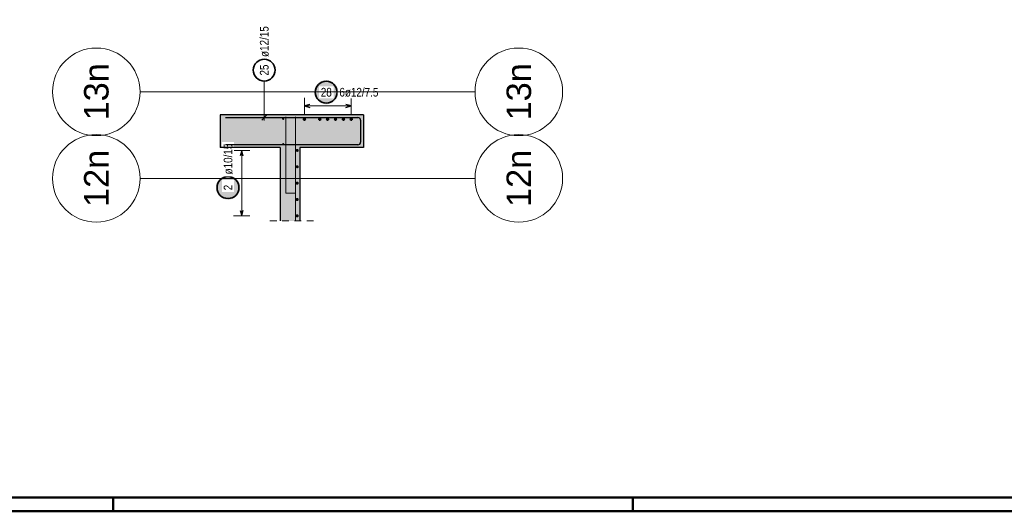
# Model space of a CAD drawing. Header units: millimetres. Extents: x -71 to 66, y -43 to 51.
# Tile 25 of 28: x 29 to 47, y 42 to 51. Entities that reach past the tile are written whole.
import ezdxf
from ezdxf.enums import TextEntityAlignment as Align

# ---------------------------------------------------------------- set-up
doc = ezdxf.new("R2010")
doc.units = ezdxf.units.MM
doc.linetypes.add('HIDDEN', pattern=[0.375, 0.25, -0.125])
for name, color, linetype, lineweight in [('Achsen', 7, 'Continuous', 20), ('Geschnittene Kanten', 7, 'Continuous', 20), ('nplo Bewehrung', 7, 'Continuous', 20), ('Schraffuren', 7, 'Continuous', 20)]:
    doc.layers.add(name, color=color, linetype=linetype, lineweight=lineweight)
doc.styles.add('Arial', font='arial.ttf')
doc.styles.add('Arial Narrow', font='ARIALN.TTF')

msp = doc.modelspace()

# ---------------------------------------------------------------- hatches: boundary and pattern name
at = {"lineweight": 25, "true_color": 0xffffff}
msp.add_hatch(color=7, dxfattribs=at).paths.add_polyline_path([(35.065864, 49.45), (35.06573, 49.457678), (35.065328, 49.465346), (35.064659, 49.472996), (35.063723, 49.480618), (35.062522, 49.488203), (35.061056, 49.495741), (35.059329, 49.503223), (35.057341, 49.51064), (35.055096, 49.517984), (35.052596, 49.525244), (35.049844, 49.532413), (35.046844, 49.539482), (35.043598, 49.546442), (35.040112, 49.553284), (35.036389, 49.56), (35.032434, 49.566582), (35.028252, 49.573022), (35.023848, 49.579313), (35.019226, 49.585446), (35.014394, 49.591413), (35.009356, 49.597209), (35.004119, 49.602825), (34.998689, 49.608255), (34.993073, 49.613492), (34.987277, 49.61853), (34.981309, 49.623362), (34.975177, 49.627984), (34.968886, 49.632388), (34.962446, 49.636571), (34.955864, 49.640526), (34.949148, 49.644248), (34.942305, 49.647735), (34.935346, 49.65098), (34.928277, 49.65398), (34.921108, 49.656732), (34.913848, 49.659232), (34.906504, 49.661478), (34.899087, 49.663465), (34.891604, 49.665192), (34.884066, 49.666658), (34.876482, 49.667859), (34.86886, 49.668795), (34.86121, 49.669464), (34.853542, 49.669866), (34.845864, 49.67), (34.838186, 49.669866), (34.830517, 49.669464), (34.822868, 49.668795), (34.815246, 49.667859), (34.807661, 49.666658), (34.800123, 49.665192), (34.792641, 49.663465), (34.785224, 49.661478), (34.77788, 49.659232), (34.770619, 49.656732), (34.76345, 49.65398), (34.756382, 49.65098), (34.749422, 49.647735), (34.74258, 49.644248), (34.735864, 49.640526), (34.729282, 49.636571), (34.722841, 49.632388), (34.716551, 49.627984), (34.710418, 49.623362), (34.704451, 49.61853), (34.698655, 49.613492), (34.693039, 49.608255), (34.687609, 49.602825), (34.682372, 49.597209), (34.677334, 49.591413), (34.672501, 49.585446), (34.66788, 49.579313), (34.663476, 49.573022), (34.659293, 49.566582), (34.655338, 49.56), (34.651615, 49.553284), (34.648129, 49.546442), (34.644884, 49.539482), (34.641883, 49.532413), (34.639131, 49.525244), (34.636631, 49.517984), (34.634386, 49.51064), (34.632399, 49.503223), (34.630671, 49.495741), (34.629206, 49.488203), (34.628005, 49.480618), (34.627069, 49.472996), (34.6264, 49.465346), (34.625998, 49.457678), (34.625864, 49.45), (34.625998, 49.442322), (34.6264, 49.434654), (34.627069, 49.427004), (34.628005, 49.419382), (34.629206, 49.411797), (34.630671, 49.404259), (34.632399, 49.396777), (34.634386, 49.38936), (34.636631, 49.382016), (34.639131, 49.374756), (34.641883, 49.367587), (34.644884, 49.360518), (34.648129, 49.353558), (34.651615, 49.346716), (34.655338, 49.34), (34.659293, 49.333418), (34.663476, 49.326978), (34.66788, 49.320687), (34.672501, 49.314554), (34.677334, 49.308587), (34.682372, 49.302791), (34.687609, 49.297175), (34.693039, 49.291745), (34.698655, 49.286508), (34.704451, 49.28147), (34.710418, 49.276638), (34.716551, 49.272016), (34.722841, 49.267612), (34.729282, 49.263429), (34.735864, 49.259474), (34.74258, 49.255752), (34.749422, 49.252265), (34.756382, 49.24902), (34.76345, 49.24602), (34.770619, 49.243268), (34.77788, 49.240768), (34.785224, 49.238522), (34.792641, 49.236535), (34.800123, 49.234808), (34.807661, 49.233342), (34.815246, 49.232141), (34.822868, 49.231205), (34.830517, 49.230536), (34.838186, 49.230134), (34.845864, 49.23), (34.853542, 49.230134), (34.86121, 49.230536), (34.86886, 49.231205), (34.876482, 49.232141), (34.884066, 49.233342), (34.891604, 49.234808), (34.899087, 49.236535), (34.906504, 49.238522), (34.913848, 49.240768), (34.921108, 49.243268), (34.928277, 49.24602), (34.935346, 49.24902), (34.942305, 49.252265), (34.949148, 49.255752), (34.955864, 49.259474), (34.962446, 49.263429), (34.968886, 49.267612), (34.975177, 49.272016), (34.981309, 49.276638), (34.987277, 49.28147), (34.993073, 49.286508), (34.998689, 49.291745), (35.004119, 49.297175), (35.009356, 49.302791), (35.014394, 49.308587), (35.019226, 49.314554), (35.023848, 49.320687), (35.028252, 49.326978), (35.032434, 49.333418), (35.036389, 49.34), (35.040112, 49.346716), (35.043598, 49.353558), (35.046844, 49.360518), (35.049844, 49.367587), (35.052596, 49.374756), (35.055096, 49.382016), (35.057341, 49.38936), (35.059329, 49.396777), (35.061056, 49.404259), (35.062522, 49.411797), (35.063723, 49.419382), (35.064659, 49.427004), (35.065328, 49.434654)])
at = {"layer": 'Achsen', "lineweight": 25, "true_color": 0xffffff}
msp.add_hatch(color=7, dxfattribs=at).paths.add_polyline_path([(33.270664, 47.708924), (33.27053, 47.716602), (33.270128, 47.724271), (33.269459, 47.731921), (33.268523, 47.739542), (33.267321, 47.747127), (33.265856, 47.754665), (33.264129, 47.762147), (33.262141, 47.769565), (33.259896, 47.776908), (33.257396, 47.784169), (33.254644, 47.791338), (33.251644, 47.798406), (33.248398, 47.805366), (33.244912, 47.812208), (33.241189, 47.818924), (33.237234, 47.825507), (33.233052, 47.831947), (33.228648, 47.838237), (33.224026, 47.84437), (33.219194, 47.850338), (33.214156, 47.856133), (33.208919, 47.861749), (33.203489, 47.867179), (33.197872, 47.872416), (33.192077, 47.877454), (33.186109, 47.882287), (33.179977, 47.886908), (33.173686, 47.891313), (33.167246, 47.895495), (33.160664, 47.89945), (33.153948, 47.903173), (33.147105, 47.906659), (33.140146, 47.909904), (33.133077, 47.912905), (33.125908, 47.915657), (33.118648, 47.918157), (33.111304, 47.920402), (33.103887, 47.922389), (33.096404, 47.924117), (33.088866, 47.925582), (33.081282, 47.926783), (33.07366, 47.927719), (33.06601, 47.928388), (33.058342, 47.92879), (33.050664, 47.928924), (33.042986, 47.92879), (33.035317, 47.928388), (33.027668, 47.927719), (33.020046, 47.926783), (33.012461, 47.925582), (33.004923, 47.924117), (32.997441, 47.922389), (32.990024, 47.920402), (32.98268, 47.918157), (32.975419, 47.915657), (32.96825, 47.912905), (32.961182, 47.909904), (32.954222, 47.906659), (32.94738, 47.903173), (32.940664, 47.89945), (32.934082, 47.895495), (32.927641, 47.891313), (32.921351, 47.886908), (32.915218, 47.882287), (32.90925, 47.877454), (32.903455, 47.872416), (32.897839, 47.867179), (32.892409, 47.861749), (32.887172, 47.856133), (32.882134, 47.850338), (32.877301, 47.84437), (32.87268, 47.838237), (32.868275, 47.831947), (32.864093, 47.825507), (32.860138, 47.818924), (32.856415, 47.812208), (32.852929, 47.805366), (32.849684, 47.798406), (32.846683, 47.791338), (32.843931, 47.784169), (32.841431, 47.776908), (32.839186, 47.769565), (32.837199, 47.762147), (32.835471, 47.754665), (32.834006, 47.747127), (32.832805, 47.739542), (32.831869, 47.731921), (32.8312, 47.724271), (32.830798, 47.716602), (32.830664, 47.708924), (32.830798, 47.701246), (32.8312, 47.693578), (32.831869, 47.685928), (32.832805, 47.678306), (32.834006, 47.670722), (32.835471, 47.663184), (32.837199, 47.655702), (32.839186, 47.648284), (32.841431, 47.640941), (32.843931, 47.63368), (32.846683, 47.626511), (32.849684, 47.619442), (32.852929, 47.612483), (32.856415, 47.605641), (32.860138, 47.598924), (32.864093, 47.592342), (32.868275, 47.585902), (32.87268, 47.579612), (32.877301, 47.573479), (32.882134, 47.567511), (32.887172, 47.561716), (32.892409, 47.5561), (32.897839, 47.55067), (32.903455, 47.545432), (32.90925, 47.540395), (32.915218, 47.535562), (32.921351, 47.530941), (32.927641, 47.526536), (32.934082, 47.522354), (32.940664, 47.518399), (32.94738, 47.514676), (32.954222, 47.51119), (32.961182, 47.507944), (32.96825, 47.504944), (32.975419, 47.502192), (32.98268, 47.499692), (32.990024, 47.497447), (32.997441, 47.495459), (33.004923, 47.493732), (33.012461, 47.492267), (33.020046, 47.491065), (33.027668, 47.49013), (33.035317, 47.48946), (33.042986, 47.489058), (33.050664, 47.488924), (33.058342, 47.489058), (33.06601, 47.48946), (33.07366, 47.49013), (33.081282, 47.491065), (33.088866, 47.492267), (33.096404, 47.493732), (33.103887, 47.495459), (33.111304, 47.497447), (33.118648, 47.499692), (33.125908, 47.502192), (33.133077, 47.504944), (33.140146, 47.507944), (33.147105, 47.51119), (33.153948, 47.514676), (33.160664, 47.518399), (33.167246, 47.522354), (33.173686, 47.526536), (33.179977, 47.530941), (33.186109, 47.535562), (33.192077, 47.540395), (33.197872, 47.545432), (33.203489, 47.55067), (33.208919, 47.5561), (33.214156, 47.561716), (33.219194, 47.567511), (33.224026, 47.573479), (33.228648, 47.579612), (33.233052, 47.585902), (33.237234, 47.592342), (33.241189, 47.598924), (33.244912, 47.605641), (33.248398, 47.612483), (33.251644, 47.619442), (33.254644, 47.626511), (33.257396, 47.63368), (33.259896, 47.640941), (33.262141, 47.648284), (33.264129, 47.655702), (33.265856, 47.663184), (33.267321, 47.670722), (33.268523, 47.678306), (33.269459, 47.685928), (33.270128, 47.693578)])
at = {"layer": 'Schraffuren', "lineweight": 13, "true_color": 0xd7ffd7}
for points in [[(34.005039, 48.437736), (34.005039, 49.037736), (32.905039, 49.037736), (32.905039, 48.437736)], [(34.005039, 47.099338), (34.365039, 47.099338), (34.365039, 49.037736), (34.005039, 49.037736)], [(35.525039, 48.437736), (35.525039, 49.037736), (34.365039, 49.037736), (34.365039, 48.437736)]]:
    msp.add_hatch(color=254, dxfattribs=at).paths.add_polyline_path(points)

# ---------------------------------------------------------------- linework, layer by layer
at = {"color": 5, "linetype": 'Continuous', "lineweight": 18, "ltscale": 0.5}
for p, q in [((34.447039, 49.35), (34.447039, 49.05)), ((35.303038, 49.05), (35.303038, 49.35)), ((34.447039, 49.2), (35.303038, 49.2))]:
    msp.add_line(p, q, dxfattribs=at)
at = {"color": 3, "linetype": 'Continuous', "lineweight": 25, "ltscale": 0.5}
for p, q in [((34.547039, 49.226795), (34.447039, 49.2)), ((34.447039, 49.2), (34.547039, 49.173205)), ((35.303038, 49.2), (35.203038, 49.226795)), ((35.203038, 49.173205), (35.303038, 49.2))]:
    msp.add_line(p, q, dxfattribs=at)
at = {"color": 5, "linetype": 'HIDDEN', "lineweight": 18, "ltscale": 0.5}
msp.add_line((34.615039, 47.099338), (33.755039, 47.099338), dxfattribs=at)
at = {"color": 4, "linetype": 'Continuous', "lineweight": 50}
for p, q in [((59.45, 42.05), (0, 42.05)), ((59.2, 41.8), (1, 41.8))]:
    msp.add_line(p, q, dxfattribs=at)
at = {"color": 4, "linetype": 'Continuous', "lineweight": 50, "ltscale": 0.2}
for p, q in [((30.95, 42.05), (30.95, 41.8)), ((40.45, 42.05), (40.45, 41.8))]:
    msp.add_line(p, q, dxfattribs=at)
at = {"color": 9, "linetype": 'Continuous', "lineweight": 0}
for centre in [(30.643116, 49.457042), (38.364891, 49.457042), (30.643116, 47.877042), (38.364891, 47.877042)]:
    msp.add_circle(centre, 0.8, dxfattribs=at)
at = {"color": 2, "linetype": 'Continuous', "lineweight": 35, "ltscale": 0.5}
msp.add_circle((34.845864, 49.45), 0.2, dxfattribs=at)
at = {"color": 4, "linetype": 'Continuous', "lineweight": 50, "ltscale": 0.5}
for centre, radius in [((34.447039, 48.955736), 0.012), ((34.447039, 48.955736), 0.012), ((34.447039, 48.955736), 0.0108), ((34.447039, 48.955736), 0.0084), ((34.447039, 48.955736), 0.006), ((34.447039, 48.955736), 0.0036), ((34.447039, 48.955736), 0.0012), ((34.727039, 48.955736), 0.012), ((34.727039, 48.955736), 0.012), ((34.727039, 48.955736), 0.0108), ((34.727039, 48.955736), 0.0084), ((34.727039, 48.955736), 0.006), ((34.727039, 48.955736), 0.0036), ((34.727039, 48.955736), 0.0012), ((34.871039, 48.955736), 0.012), ((34.871039, 48.955736), 0.012), ((34.871039, 48.955736), 0.0108), ((34.871039, 48.955736), 0.0084), ((34.871039, 48.955736), 0.006), ((34.871039, 48.955736), 0.0036), ((34.871039, 48.955736), 0.0012), ((35.015039, 48.955736), 0.012), ((35.015039, 48.955736), 0.012), ((35.015039, 48.955736), 0.0108), ((35.015039, 48.955736), 0.0084), ((35.015039, 48.955736), 0.006), ((35.015039, 48.955736), 0.0036), ((35.015039, 48.955736), 0.0012), ((35.159038, 48.955736), 0.012), ((35.159038, 48.955736), 0.012), ((35.159038, 48.955736), 0.0108), ((35.159038, 48.955736), 0.0084), ((35.159038, 48.955736), 0.006), ((35.159038, 48.955736), 0.0036), ((35.159038, 48.955736), 0.0012), ((35.303038, 48.955736), 0.012), ((35.303038, 48.955736), 0.012), ((35.303038, 48.955736), 0.0108), ((35.303038, 48.955736), 0.0084), ((35.303038, 48.955736), 0.006), ((35.303038, 48.955736), 0.0036), ((35.303038, 48.955736), 0.0012)]:
    msp.add_circle(centre, radius, dxfattribs=at)
at = {"layer": 'Achsen', "color": 5, "linetype": 'Continuous', "lineweight": 18, "ltscale": 0.5}
for p, q in [((33.712537, 49.653365), (33.712537, 48.935742)), ((33.450664, 48.387736), (33.150664, 48.387736)), ((33.300664, 48.387736), (33.300664, 47.193048)), ((33.150664, 47.193048), (33.450664, 47.193048))]:
    msp.add_line(p, q, dxfattribs=at)
at = {"layer": 'Achsen', "color": 3, "linetype": 'Continuous', "lineweight": 25, "ltscale": 0.5}
for p, q in [((33.005039, 48.985742), (35.425039, 48.985742)), ((33.668343, 48.941548), (33.756731, 49.029937)), ((35.473039, 48.937742), (35.473039, 48.537742)), ((33.300664, 48.387736), (33.273869, 48.287736)), ((33.327459, 48.287736), (33.300664, 48.387736)), ((33.273869, 47.293048), (33.300664, 47.193048)), ((33.300664, 47.193048), (33.327459, 47.293048))]:
    msp.add_line(p, q, dxfattribs=at)
at = {"layer": 'Achsen', "color": 2, "linetype": 'Continuous', "lineweight": 35, "ltscale": 0.5}
for centre in [(33.712537, 49.853365), (33.050664, 47.708924)]:
    msp.add_circle(centre, 0.2, dxfattribs=at)
at = {"layer": 'Achsen', "color": 4, "linetype": 'Continuous', "lineweight": 50, "ltscale": 0.5}
for centre, radius in [((34.315039, 48.387736), 0.01), ((34.315039, 48.387736), 0.01), ((34.315039, 48.387736), 0.009), ((34.315039, 48.387736), 0.007), ((34.315039, 48.387736), 0.005), ((34.315039, 48.387736), 0.003), ((34.315039, 48.387736), 0.001), ((34.315039, 48.089064), 0.01), ((34.315039, 48.089064), 0.01), ((34.315039, 48.089064), 0.009), ((34.315039, 48.089064), 0.007), ((34.315039, 48.089064), 0.005), ((34.315039, 48.089064), 0.003), ((34.315039, 48.089064), 0.001), ((34.315039, 47.790392), 0.01), ((34.315039, 47.790392), 0.01), ((34.315039, 47.790392), 0.009), ((34.315039, 47.790392), 0.007), ((34.315039, 47.790392), 0.005), ((34.315039, 47.790392), 0.003), ((34.315039, 47.790392), 0.001), ((34.315039, 47.49172), 0.01), ((34.315039, 47.49172), 0.01), ((34.315039, 47.49172), 0.009), ((34.315039, 47.49172), 0.007), ((34.315039, 47.49172), 0.005), ((34.315039, 47.49172), 0.003), ((34.315039, 47.49172), 0.001), ((34.315039, 47.193048), 0.01), ((34.315039, 47.193048), 0.01), ((34.315039, 47.193048), 0.009), ((34.315039, 47.193048), 0.007), ((34.315039, 47.193048), 0.005), ((34.315039, 47.193048), 0.003), ((34.315039, 47.193048), 0.001)]:
    msp.add_circle(centre, radius, dxfattribs=at)
at = {"layer": 'Achsen', "color": 3, "linetype": 'Continuous', "lineweight": 25, "ltscale": 0.5}
for centre, start, end in [((35.425039, 48.937742), 0, 90), ((35.425039, 48.537742), 270, 0)]:
    msp.add_arc(centre, 0.048, start, end, dxfattribs=at)
at = {"layer": 'Geschnittene Kanten', "color": 3, "linetype": 'Continuous', "lineweight": 25}
for p, q in [((34.005039, 49.037736), (32.905039, 49.037736)), ((34.365039, 49.037736), (34.005039, 49.037736)), ((35.525039, 49.037736), (34.365039, 49.037736)), ((35.525039, 49.037736), (35.525039, 48.437736)), ((34.005039, 48.437736), (34.005039, 47.099338)), ((34.365039, 48.437736), (34.365039, 47.099338)), ((35.525039, 48.437736), (34.365039, 48.437736))]:
    msp.add_line(p, q, dxfattribs=at)
at = {"layer": 'nplo Bewehrung', "color": 9, "linetype": 'Continuous', "lineweight": 0, "ltscale": 0.5}
for p, q in [((34.105039, 47.607736), (34.105039, 48.997736)), ((34.285039, 48.997736), (34.285039, 47.607736)), ((34.285039, 47.099338), (34.285039, 48.437736)), ((34.285039, 47.607736), (34.105039, 47.607736))]:
    msp.add_line(p, q, dxfattribs=at)
for centre in [(34.057039, 48.964105), (34.057039, 48.964105), (34.057039, 48.502197), (34.057039, 48.502197)]:
    msp.add_circle(centre, 0.012, dxfattribs=at)

# ---------------------------------------------------------------- texts
at = {"color": 1, "lineweight": 70, "style": 'Arial'}
for s, p in [('13n', (30.643116, 49.457042)), ('13n', (38.364891, 49.457042)), ('12n', (30.643116, 47.877042)), ('12n', (38.364891, 47.877042))]:
    msp.add_text(s, height=0.4478346, rotation=90, dxfattribs=at).set_placement(p, align=Align.MIDDLE_CENTER)
at = {"layer": 'Achsen', "color": 2, "lineweight": 35, "char_height": 0.1575, "attachment_point": 1, "rotation": 90, "line_spacing_factor": 0.9, "style": 'Arial Narrow'}
for s, insert in [('ø12/15', (33.633787, 50.093365)), ('25', (33.633787, 49.75414))]:
    msp.add_mtext(s, dxfattribs=dict(at, insert=insert))

# ---------------------------------------------------------------- next in the draw order: texts
at = {"color": 2, "lineweight": 35, "char_height": 0.1575, "attachment_point": 1, "line_spacing_factor": 0.9, "style": 'Arial Narrow', "bg_fill": 3, "box_fill_scale": 1.2, "bg_fill_color": 256, "bg_fill_true_color": 13158600, "bg_fill_transparency": 0}
for s, insert in [('28', (34.746639, 49.52875)), ('6ø12/7.5', (35.085864, 49.52875))]:
    msp.add_mtext(s, dxfattribs=dict(at, insert=insert))
at = {"layer": 'Achsen', "color": 2, "lineweight": 35, "char_height": 0.1575, "attachment_point": 1, "rotation": 90, "line_spacing_factor": 0.9, "style": 'Arial Narrow', "bg_fill": 3, "box_fill_scale": 1.2, "bg_fill_color": 256, "bg_fill_true_color": 13158600, "bg_fill_transparency": 0}
for s, insert in [('ø10/15', (32.971914, 47.948924)), ('2', (32.971914, 47.659312))]:
    msp.add_mtext(s, dxfattribs=dict(at, insert=insert))

# ---------------------------------------------------------------- next in the draw order: linework, layer by layer
at = {"color": 9, "linetype": 'Continuous', "lineweight": 0}
for p, q in [((37.564891, 49.457042), (31.443116, 49.457042)), ((37.564891, 47.877042), (31.443116, 47.877042))]:
    msp.add_line(p, q, dxfattribs=at)
at = {"layer": 'Achsen', "color": 3, "linetype": 'Continuous', "lineweight": 25, "ltscale": 0.5}
msp.add_line((35.425039, 48.489742), (33.005039, 48.489742), dxfattribs=at)
at = {"layer": 'Geschnittene Kanten', "color": 3, "linetype": 'Continuous', "lineweight": 25}
for p in [(32.905039, 49.037736), (34.005039, 48.437736)]:
    msp.add_line(p, (32.905039, 48.437736), dxfattribs=at)

doc.saveas('drawing.dxf')
